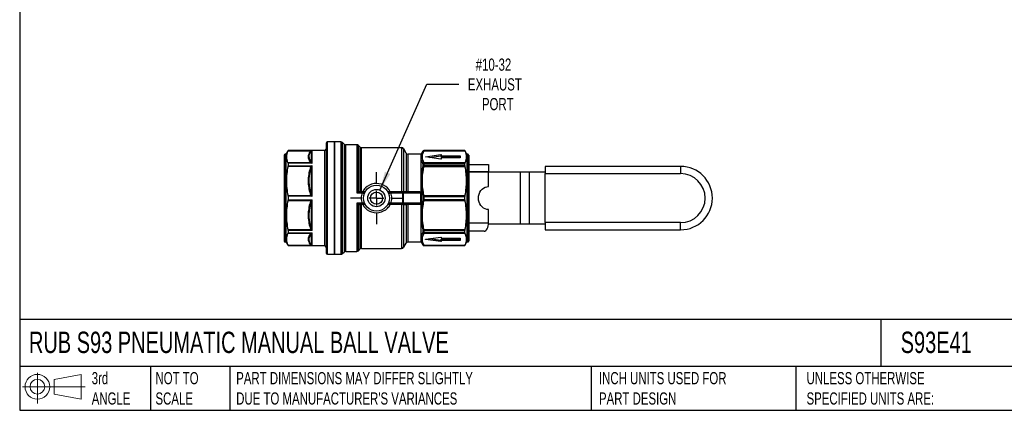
# Model space of a CAD drawing. Header units: inches. Extents: x 0.5 to 21.5, y 0.5 to 16.5.
# Tile 1 of 14: x 0.5 to 14, y 0.5 to 5.8. Entities that reach past the tile are written whole.
import ezdxf

# ---------------------------------------------------------------- set-up
doc = ezdxf.new("R2010")
doc.units = ezdxf.units.IN
doc.header["$LTSCALE"] = 2
doc.header["$MEASUREMENT"] = 0
doc.linetypes.add('SLD-Center', pattern=[0.75, 0.6, -0.05, 0.05, -0.05])
doc.linetypes.add('SLD-Solid', pattern=[0])
doc.layers.add('CENTER', color=40, linetype='SLD-Center')
doc.layers.add('SLD-DEFPOINTS', color=7, linetype='Continuous')
doc.layers.add('DIMENSIONS', color=140, linetype='SLD-Solid', lineweight=25)
doc.layers.add('TEXT', color=140, linetype='SLD-Solid', lineweight=25)
doc.styles.add('SLDTEXTSTYLE0', font='TXT', dxfattribs={"width": 0.7})
doc.dimstyles.new('SLDDIMSTYLE4', dxfattribs={"dimtxt": 0.169922, "dimasz": 0.26, "dimexe": 0, "dimexo": 0.0625, "dimgap": 0.04248, "dimtad": 0, "dimtih": 1, "dimtoh": 1, "dimrnd": 1e-09, "dimzin": 12, "dimdsep": 46, "dimtxsty": 'SLDTEXTSTYLE0', "dimsah": 1, "dimcen": 0, "dimadec": 0, "dimazin": 3, "dimtfac": 1, "dimtofl": 0, "dimtmove": 0, "dimatfit": 3, "dimfxl": 0, "dimfrac": 2, "dimtolj": 1, "dimtzin": 12, "dimarcsym": 0})

# ---------------------------------------------------------------- blocks, each defined once
blk = doc.blocks.new('Block11')
at = {"color": 7, "linetype": 'SLD-Solid', "lineweight": 18}
for p, q in [((0.204, 0.418), (0.204, 0)), ((0.431, 0.328), (0.801, 0.396)), ((0.431, 0.126), (0.431, 0.328)), ((0.801, 0.396), (0.801, 0.058)), ((0, 0.227), (0.856, 0.227)), ((0.431, 0.126), (0.801, 0.058))]:
    blk.add_line(p, q, dxfattribs=at)
for radius in [0.169, 0.101]:
    blk.add_circle((0.204, 0.227), radius, dxfattribs=at)
blk = doc.blocks.new('Block12')
at = {"layer": 'SLD-DEFPOINTS'}
blk.add_blockref('Block11', (0, 0), dxfattribs=at)
blk = doc.blocks.new('_D_8')
at = {"layer": 'DIMENSIONS'}
for p, q in [((5.422, 3.509), (6.061, 4.959)), ((6.061, 4.959), (6.498, 4.959))]:
    blk.add_line(p, q, dxfattribs=at)
blk.add_solid([(5.422, 3.509), (5.563, 3.731), (5.49, 3.763)], dxfattribs=at)
at = {"layer": 'DIMENSIONS', "char_height": 0.1667, "attachment_point": 1, "style": 'SLDTEXTSTYLE0'}
for s, insert in [('#10-32', (6.73, 5.309)), ('EXHAUST', (6.623, 5.039)), ('PORT', (6.815, 4.769))]:
    blk.add_mtext(s, dxfattribs=dict(at, insert=insert))
blk = doc.blocks.new('SW_CENTERMARKSYMBOL_2')
at = {"layer": 'CENTER', "color": 0}
for p, q in [((0, 0.2), (0, 0.356)), ((-0.2, 0), (-0.356, 0)), ((0, 0), (-0.1, 0)), ((0, 0), (0, 0.1)), ((0, 0), (0, -0.1)), ((0, 0), (0.1, 0)), ((0.2, 0), (0.356, 0)), ((0, -0.2), (0, -0.356))]:
    blk.add_line(p, q, dxfattribs=at)

msp = doc.modelspace()

# ---------------------------------------------------------------- linework, layer by layer
for p, q in [((4.167, 4.051), (4.138, 4.002)), ((4.166, 4.049), (4.483, 4.049)), ((4.666, 4.051), (4.167, 4.051)), ((4.167, 4.051), (4.167, 4.05)), ((4.167, 4.05), (4.497, 4.05)), ((4.483, 4.042), (4.483, 3.9)), ((4.497, 3.877), (4.497, 4.05)), ((4.666, 4.051), (4.666, 3.65)), ((4.685, 4.149), (4.685, 3.688)), ((4.803, 4.169), (4.705, 4.169)), ((4.705, 3.695), (4.705, 4.169)), ((4.889, 4.169), (4.803, 4.169)), ((4.803, 4.169), (4.803, 2.634)), ((4.803, 2.634), (4.803, 4.169)), ((4.889, 4.169), (4.889, 3.401)), ((4.932, 4.139), (4.911, 4.16)), ((4.911, 3.401), (4.911, 4.16)), ((4.932, 4.139), (4.932, 3.401)), ((5.105, 4.13), (4.954, 4.13)), ((4.954, 3.401), (4.954, 4.13)), ((5.105, 4.13), (5.105, 3.473)), ((5.149, 4.1), (5.128, 4.12)), ((5.128, 3.487), (5.128, 4.12)), ((5.149, 4.1), (5.149, 3.487)), ((5.718, 4.09), (5.171, 4.09)), ((5.171, 3.487), (5.171, 4.09)), ((5.718, 4.09), (5.718, 3.487)), ((5.779, 4.017), (5.746, 4.075)), ((5.746, 3.487), (5.746, 4.075)), ((6.007, 4.041), (5.987, 4.006)), ((6.007, 4.041), (6.007, 4.041)), ((6.582, 4.051), (6.024, 4.051)), ((6.582, 4.051), (6.024, 4.051)), ((6.024, 4.051), (6.024, 4.051)), ((6.024, 4.048), (6.583, 4.048)), ((6.611, 4.002), (6.582, 4.051)), ((6.582, 4.051), (6.582, 4.051)), ((4.115, 3.99), (4.115, 3.627)), ((4.138, 4.002), (4.126, 4.002)), ((4.126, 4.002), (4.126, 3.631)), ((4.138, 4.002), (4.138, 3.631)), ((5.779, 4.017), (5.779, 3.487)), ((5.98, 4.002), (5.806, 4.002)), ((5.806, 3.487), (5.806, 4.002)), ((5.98, 4.002), (5.98, 3.979)), ((5.98, 3.926), (5.98, 3.693)), ((5.987, 3.983), (5.987, 4.006)), ((5.987, 3.695), (5.987, 3.929)), ((6.046, 3.967), (6.255, 3.996)), ((6.046, 3.967), (6.046, 3.964)), ((6.255, 3.935), (6.046, 3.964)), ((6.101, 3.956), (6.255, 3.977)), ((6.255, 3.996), (6.255, 3.977)), ((6.26, 3.994), (6.26, 3.98)), ((6.26, 3.98), (6.512, 3.98)), ((6.26, 3.98), (6.26, 3.962)), ((6.26, 3.962), (6.512, 3.962)), ((6.26, 3.95), (6.26, 3.936)), ((6.512, 3.95), (6.26, 3.95)), ((6.512, 3.98), (6.512, 3.962)), ((6.516, 3.979), (6.516, 3.952)), ((6.622, 4.002), (6.611, 4.002)), ((6.611, 4.002), (6.611, 3.401)), ((6.622, 4.002), (6.622, 3.401)), ((6.634, 3.99), (6.634, 3.401)), ((4.483, 3.881), (4.166, 3.881)), ((4.166, 3.837), (4.483, 3.837)), ((4.167, 3.877), (4.167, 3.843)), ((4.497, 3.877), (4.167, 3.877)), ((4.167, 3.843), (4.497, 3.843)), ((4.483, 3.809), (4.483, 3.466)), ((4.497, 3.426), (4.497, 3.843)), ((6.007, 3.869), (6.007, 3.838)), ((6.583, 3.882), (6.024, 3.882)), ((6.024, 3.845), (6.024, 3.876)), ((6.024, 3.876), (6.582, 3.876)), ((6.582, 3.845), (6.024, 3.845)), ((6.024, 3.835), (6.583, 3.835)), ((6.582, 3.845), (6.582, 3.876)), ((6.634, 3.86), (6.904, 3.86)), ((6.904, 3.86), (6.904, 3.761)), ((9.53, 3.834), (7.68, 3.834)), ((7.68, 3.834), (7.68, 3.736)), ((9.53, 3.834), (9.53, 3.736)), ((4.666, 3.65), (4.666, 2.752)), ((4.685, 3.688), (4.685, 2.653)), ((4.705, 2.634), (4.705, 3.695)), ((6.904, 3.762), (6.634, 3.762)), ((6.634, 3.761), (6.904, 3.761)), ((6.904, 3.559), (6.904, 3.762)), ((7.341, 3.756), (6.904, 3.756)), ((7.341, 3.047), (7.341, 3.756)), ((7.459, 3.756), (7.341, 3.756)), ((7.459, 3.756), (7.459, 3.047)), ((7.68, 3.756), (7.459, 3.756)), ((7.68, 3.067), (7.68, 3.736)), ((7.68, 3.736), (9.53, 3.736)), ((4.115, 3.627), (4.115, 2.813)), ((4.126, 3.631), (4.126, 2.801)), ((4.138, 3.631), (4.138, 2.801)), ((5.98, 3.566), (5.98, 3.482)), ((5.987, 3.483), (5.987, 3.567)), ((4.483, 3.432), (4.166, 3.432)), ((4.166, 3.37), (4.483, 3.37)), ((4.167, 3.426), (4.167, 3.377)), ((4.497, 3.426), (4.167, 3.426)), ((4.167, 3.377), (4.497, 3.377)), ((4.497, 2.959), (4.497, 3.377)), ((4.889, 3.401), (4.889, 2.634)), ((4.911, 2.643), (4.911, 3.401)), ((4.932, 3.401), (4.932, 2.664)), ((4.954, 2.673), (4.954, 3.401)), ((5.105, 3.473), (5.18, 3.473)), ((5.197, 3.48), (5.136, 3.48)), ((5.186, 3.487), (5.171, 3.487)), ((5.728, 3.48), (5.552, 3.48)), ((5.718, 3.487), (5.563, 3.487)), ((5.569, 3.473), (5.728, 3.473)), ((5.957, 3.48), (5.739, 3.48)), ((5.742, 3.473), (5.978, 3.473)), ((5.957, 3.487), (5.806, 3.487)), ((6.007, 3.423), (6.007, 3.38)), ((6.583, 3.434), (6.024, 3.434)), ((6.024, 3.379), (6.024, 3.423)), ((6.024, 3.423), (6.582, 3.423)), ((6.582, 3.379), (6.024, 3.379)), ((6.024, 3.368), (6.583, 3.368)), ((6.582, 3.379), (6.582, 3.423)), ((6.611, 3.401), (6.611, 2.801)), ((6.622, 3.401), (6.622, 2.801)), ((6.634, 3.401), (6.634, 2.813)), ((4.483, 3.337), (4.483, 2.994)), ((5.18, 3.33), (5.105, 3.33)), ((5.105, 3.33), (5.105, 2.673)), ((5.128, 2.682), (5.128, 3.316)), ((5.136, 3.323), (5.197, 3.323)), ((5.149, 3.315), (5.149, 2.703)), ((5.171, 3.316), (5.186, 3.316)), ((5.171, 2.712), (5.171, 3.316)), ((5.552, 3.323), (5.728, 3.323)), ((5.563, 3.316), (5.718, 3.316)), ((5.728, 3.33), (5.569, 3.33)), ((5.718, 3.316), (5.718, 2.712)), ((5.739, 3.323), (5.957, 3.323)), ((5.978, 3.33), (5.742, 3.33)), ((5.746, 2.728), (5.746, 3.315)), ((5.779, 3.315), (5.779, 2.785)), ((5.806, 3.316), (5.957, 3.316)), ((5.806, 2.801), (5.806, 3.316)), ((5.98, 3.321), (5.98, 3.237)), ((5.987, 3.236), (5.987, 3.32)), ((6.904, 3.065), (6.904, 3.244)), ((5.98, 3.109), (5.98, 2.877)), ((5.987, 2.873), (5.987, 3.107)), ((4.483, 2.965), (4.166, 2.965)), ((4.167, 2.959), (4.167, 2.925)), ((4.497, 2.959), (4.167, 2.959)), ((6.007, 2.965), (6.007, 2.934)), ((6.583, 2.967), (6.024, 2.967)), ((6.634, 3.065), (6.904, 3.065)), ((6.904, 3.047), (7.341, 3.047)), ((7.341, 3.047), (7.459, 3.047)), ((7.459, 3.047), (7.68, 3.047)), ((9.53, 3.067), (7.68, 3.067)), ((7.68, 3.067), (7.68, 2.968)), ((7.68, 2.968), (9.53, 2.968)), ((9.53, 2.968), (9.53, 3.067)), ((4.166, 2.921), (4.483, 2.921)), ((4.167, 2.925), (4.497, 2.925)), ((4.483, 2.903), (4.483, 2.761)), ((4.497, 2.752), (4.497, 2.925)), ((6.024, 2.958), (6.582, 2.958)), ((6.024, 2.927), (6.024, 2.958)), ((6.582, 2.927), (6.024, 2.927)), ((6.024, 2.921), (6.583, 2.921)), ((6.046, 2.839), (6.255, 2.868)), ((6.046, 2.836), (6.046, 2.839)), ((6.255, 2.807), (6.046, 2.836)), ((6.101, 2.847), (6.255, 2.825)), ((6.255, 2.807), (6.255, 2.825)), ((6.26, 2.867), (6.26, 2.853)), ((6.26, 2.853), (6.512, 2.853)), ((6.26, 2.841), (6.512, 2.841)), ((6.26, 2.822), (6.26, 2.841)), ((6.512, 2.822), (6.512, 2.841)), ((6.516, 2.851), (6.516, 2.824)), ((6.582, 2.927), (6.582, 2.958)), ((6.845, 2.947), (6.634, 2.947)), ((4.126, 2.801), (4.138, 2.801)), ((4.138, 2.801), (4.167, 2.752)), ((4.483, 2.754), (4.166, 2.754)), ((4.167, 2.752), (4.666, 2.752)), ((4.167, 2.752), (4.167, 2.752)), ((4.497, 2.752), (4.167, 2.752)), ((5.128, 2.682), (5.149, 2.703)), ((5.171, 2.712), (5.718, 2.712)), ((5.746, 2.728), (5.779, 2.785)), ((5.806, 2.801), (5.98, 2.801)), ((5.98, 2.824), (5.98, 2.801)), ((5.987, 2.797), (5.987, 2.82)), ((5.987, 2.797), (6.007, 2.762)), ((6.007, 2.762), (6.007, 2.762)), ((6.583, 2.754), (6.024, 2.754)), ((6.024, 2.752), (6.582, 2.752)), ((6.024, 2.752), (6.582, 2.752)), ((6.024, 2.752), (6.024, 2.752)), ((6.26, 2.822), (6.26, 2.808)), ((6.512, 2.822), (6.26, 2.822)), ((6.582, 2.752), (6.611, 2.801)), ((6.582, 2.752), (6.582, 2.752)), ((6.611, 2.801), (6.622, 2.801)), ((4.705, 2.634), (4.803, 2.634)), ((4.803, 2.634), (4.889, 2.634)), ((4.911, 2.643), (4.932, 2.664)), ((4.954, 2.673), (5.105, 2.673))]:
    msp.add_line(p, q)
at = {"flags": 128}
for points in [[(6.046, 3.964), (6.045, 3.964), (6.044, 3.964), (6.044, 3.965), (6.044, 3.965), (6.044, 3.966), (6.044, 3.966), (6.045, 3.966), (6.046, 3.967)], [(6.255, 3.996), (6.256, 3.996), (6.257, 3.996), (6.258, 3.996), (6.259, 3.995), (6.259, 3.995), (6.26, 3.995), (6.26, 3.995), (6.26, 3.994)], [(6.255, 3.977), (6.256, 3.977), (6.257, 3.977), (6.258, 3.977), (6.259, 3.977), (6.259, 3.977), (6.26, 3.977), (6.26, 3.976), (6.26, 3.976)], [(6.26, 3.936), (6.26, 3.936), (6.26, 3.935), (6.259, 3.935), (6.259, 3.935), (6.258, 3.935), (6.257, 3.935), (6.256, 3.935), (6.255, 3.935)], [(6.512, 3.98), (6.513, 3.98), (6.514, 3.98), (6.514, 3.98), (6.515, 3.98), (6.515, 3.98), (6.516, 3.979), (6.516, 3.979), (6.516, 3.979)], [(6.512, 3.962), (6.513, 3.962), (6.514, 3.962), (6.514, 3.962), (6.515, 3.962), (6.515, 3.961), (6.516, 3.961), (6.516, 3.961), (6.516, 3.96)], [(6.516, 3.952), (6.516, 3.951), (6.516, 3.951), (6.515, 3.951), (6.515, 3.95), (6.514, 3.95), (6.514, 3.95), (6.513, 3.95), (6.512, 3.95)], [(6.904, 3.244), (6.881, 3.246), (6.858, 3.253), (6.836, 3.265), (6.817, 3.281), (6.8, 3.3), (6.786, 3.323), (6.776, 3.347), (6.77, 3.374), (6.768, 3.401), (6.77, 3.429), (6.776, 3.455), (6.786, 3.48), (6.8, 3.503), (6.817, 3.522), (6.836, 3.538), (6.858, 3.549), (6.881, 3.556), (6.904, 3.559)], [(5.149, 3.487), (5.138, 3.487), (5.13, 3.487)], [(5.13, 3.315), (5.14, 3.315), (5.149, 3.315)], [(6.845, 2.947), (6.857, 2.949), (6.868, 2.956), (6.878, 2.967), (6.887, 2.981), (6.894, 2.999), (6.9, 3.02), (6.903, 3.042), (6.904, 3.065)], [(6.046, 2.836), (6.045, 2.836), (6.044, 2.837), (6.044, 2.837), (6.044, 2.838), (6.044, 2.838), (6.044, 2.838), (6.045, 2.839), (6.046, 2.839)], [(6.255, 2.868), (6.256, 2.868), (6.257, 2.868), (6.258, 2.868), (6.259, 2.868), (6.259, 2.868), (6.26, 2.867), (6.26, 2.867), (6.26, 2.867)], [(6.255, 2.825), (6.256, 2.825), (6.257, 2.825), (6.258, 2.825), (6.259, 2.825), (6.259, 2.826), (6.26, 2.826), (6.26, 2.826), (6.26, 2.827)], [(6.512, 2.853), (6.513, 2.853), (6.514, 2.852), (6.514, 2.852), (6.515, 2.852), (6.515, 2.852), (6.516, 2.852), (6.516, 2.851), (6.516, 2.851)], [(6.512, 2.841), (6.513, 2.841), (6.514, 2.841), (6.514, 2.841), (6.515, 2.841), (6.515, 2.841), (6.516, 2.842), (6.516, 2.842), (6.516, 2.842)], [(6.26, 2.808), (6.26, 2.808), (6.26, 2.808), (6.259, 2.807), (6.259, 2.807), (6.258, 2.807), (6.257, 2.807), (6.256, 2.807), (6.255, 2.807)], [(6.516, 2.824), (6.516, 2.824), (6.516, 2.823), (6.515, 2.823), (6.515, 2.823), (6.514, 2.823), (6.514, 2.823), (6.513, 2.822), (6.512, 2.822)]]:
    msp.add_lwpolyline(points, dxfattribs=at)
for radius in [0.177, 0.118, 0.0827]:
    msp.add_circle((5.374, 3.401), radius)
for centre, radius, start, end in [((4.666, 4.071), 0.0197, 270, 0), ((4.705, 4.149), 0.0197, 90, 180), ((4.889, 4.138), 0.0315, 45, 90), ((4.954, 4.161), 0.0315, 225, 270), ((5.105, 4.098), 0.0315, 45, 90), ((5.171, 4.122), 0.0315, 225, 270), ((5.718, 4.059), 0.0315, 30, 90), ((6.024, 4.031), 0.0197, 90, 150), ((4.126, 3.99), 0.0118, 90, 180), ((5.806, 4.033), 0.0315, 210, 270), ((5.98, 4.01), 0.00787, 270, 330), ((6.622, 3.99), 0.0118, 360, 90), ((9.53, 3.401), 0.433, 270, 90), ((9.53, 3.401), 0.335, 270, 90), ((5.981, 3.517), 0.0348, 268.7992, 280.0753), ((5.981, 3.286), 0.0348, 79.9247, 91.2008), ((4.126, 2.813), 0.0118, 180, 270), ((4.666, 2.732), 0.0197, 0, 90), ((5.171, 2.681), 0.0315, 90, 135), ((5.718, 2.744), 0.0315, 270, 330), ((5.806, 2.769), 0.0315, 90, 150), ((5.98, 2.793), 0.00787, 30, 90), ((6.024, 2.771), 0.0197, 210, 270), ((6.622, 2.813), 0.0118, 270, 0), ((4.705, 2.653), 0.0197, 180, 270), ((4.889, 2.665), 0.0315, 270, 315), ((4.954, 2.641), 0.0315, 90, 135), ((5.105, 2.704), 0.0315, 270, 315)]:
    msp.add_arc(centre, radius, start, end)
for points, knots in [([(4.166, 4.049), (4.158, 4.034), (4.153, 4.02), (4.146, 3.992), (4.144, 3.979), (4.144, 3.952), (4.146, 3.938), (4.153, 3.91), (4.158, 3.896), (4.166, 3.881)], [0, 0, 0, 0, 0.25, 0.25, 0.5, 0.5, 0.75, 0.75, 1, 1, 1, 1]), ([(4.469, 4.038), (4.451, 4.014), (4.441, 3.99), (4.441, 3.941), (4.451, 3.916), (4.469, 3.893)], [0, 0, 0, 0, 0.5, 0.5, 1, 1, 1, 1]), ([(4.483, 3.9), (4.468, 3.92), (4.445, 3.967), (4.463, 4.015), (4.483, 4.042)], [0, 0, 0, 0, 0.4176604, 0.974541, 0.974541, 0.974541, 0.974541]), ([(6.024, 3.882), (6.01, 3.909), (6.002, 3.937), (6.002, 3.993), (6.01, 4.021), (6.024, 4.048)], [0, 0, 0, 0, 0.5, 0.5, 1, 1, 1, 1]), ([(6.024, 4.051), (6.021, 4.051), (6.015, 4.049), (6.009, 4.044), (6.007, 4.041)], [0, 0, 0, 0, 0.428571, 1, 1, 1, 1]), ([(6.024, 4.048), (6.02, 4.048), (6.013, 4.047), (6.008, 4.042), (6.007, 4.04)], [0, 0, 0, 0, 0.571429, 1, 1, 1, 1]), ([(6.583, 3.882), (6.591, 3.897), (6.596, 3.911), (6.603, 3.938), (6.605, 3.952), (6.605, 3.979), (6.603, 3.992), (6.596, 4.019), (6.591, 4.033), (6.583, 4.048)], [0, 0, 0, 0, 0.25, 0.25, 0.5, 0.5, 0.75, 0.75, 1, 1, 1, 1]), ([(5.98, 3.979), (5.98, 3.972), (5.981, 3.956), (5.98, 3.936), (5.98, 3.926)], [-0.3557882, -0.3557882, -0.3557882, -0.3557882, -0.1524807, 0, 0, 0, 0]), ([(5.987, 3.929), (5.986, 3.938), (5.987, 3.958), (5.986, 3.974), (5.987, 3.983)], [-0.3557882, -0.3557882, -0.3557882, -0.3557882, -0.2033076, 0, 0, 0, 0]), ([(4.166, 3.837), (4.158, 3.802), (4.153, 3.767), (4.146, 3.7), (4.144, 3.668), (4.144, 3.602), (4.146, 3.569), (4.153, 3.502), (4.158, 3.468), (4.166, 3.432)], [0, 0, 0, 0, 0.25, 0.25, 0.5, 0.5, 0.75, 0.75, 1, 1, 1, 1]), ([(4.469, 3.81), (4.451, 3.753), (4.441, 3.694), (4.441, 3.576), (4.451, 3.517), (4.469, 3.46)], [0, 0, 0, 0, 0.5, 0.5, 1, 1, 1, 1]), ([(4.483, 3.466), (4.463, 3.53), (4.445, 3.646), (4.468, 3.761), (4.483, 3.809)], [0, 0, 0, 0, 0.5568957, 0.9745675, 0.9745675, 0.9745675, 0.9745675]), ([(6.024, 3.434), (6.01, 3.5), (6.002, 3.567), (6.002, 3.702), (6.01, 3.769), (6.024, 3.835)], [0, 0, 0, 0, 0.5, 0.5, 1, 1, 1, 1]), ([(6.007, 3.871), (6.008, 3.874), (6.013, 3.879), (6.02, 3.882), (6.024, 3.882)], [0, 0, 0, 0, 0.428571, 1, 1, 1, 1]), ([(6.007, 3.869), (6.009, 3.871), (6.015, 3.875), (6.021, 3.876), (6.024, 3.876)], [0, 0, 0, 0, 0.571429, 1, 1, 1, 1]), ([(6.007, 3.838), (6.009, 3.84), (6.012, 3.842), (6.018, 3.844), (6.021, 3.845), (6.024, 3.845)], [0, 0, 0, 0, 0.5, 0.5, 1, 1, 1, 1]), ([(6.007, 3.835), (6.009, 3.836), (6.014, 3.837), (6.021, 3.836), (6.024, 3.835)], [0, 0, 0, 0, 0.571429, 1, 1, 1, 1]), ([(6.583, 3.434), (6.591, 3.47), (6.596, 3.504), (6.603, 3.57), (6.605, 3.602), (6.605, 3.667), (6.603, 3.7), (6.596, 3.766), (6.591, 3.8), (6.583, 3.835)], [0, 0, 0, 0, 0.25, 0.25, 0.5, 0.5, 0.75, 0.75, 1, 1, 1, 1]), ([(5.98, 3.693), (5.98, 3.676), (5.981, 3.635), (5.98, 3.591), (5.98, 3.566)], [-0.3557882, -0.3557882, -0.3557882, -0.3557882, -0.2033076, 0, 0, 0, 0]), ([(5.987, 3.567), (5.986, 3.592), (5.987, 3.636), (5.986, 3.678), (5.987, 3.695)], [-0.3557882, -0.3557882, -0.3557882, -0.3557882, -0.1524807, 0, 0, 0, 0]), ([(5.563, 3.487), (5.544, 3.526), (5.479, 3.59), (5.338, 3.613), (5.234, 3.56), (5.196, 3.506), (5.186, 3.487)], [2.729564, 2.729564, 2.729564, 2.729564, 3.07132, 3.413075, 3.754831, 3.925709, 3.925709, 3.925709, 3.925709]), ([(4.166, 3.37), (4.158, 3.334), (4.153, 3.3), (4.146, 3.233), (4.144, 3.201), (4.144, 3.135), (4.146, 3.102), (4.153, 3.035), (4.158, 3.001), (4.166, 2.965)], [0, 0, 0, 0, 0.25, 0.25, 0.5, 0.5, 0.75, 0.75, 1, 1, 1, 1]), ([(5.128, 3.487), (5.121, 3.486), (5.113, 3.479), (5.105, 3.473), (5.105, 3.473), (5.105, 3.473)], [0.00868586, 0.00868586, 0.00868586, 0.00868586, 0.09599269, 0.09599269, 0.09652302, 0.09652302, 0.09652302, 0.09652302]), ([(5.105, 3.473), (5.105, 3.473), (5.106, 3.473), (5.115, 3.476), (5.125, 3.479), (5.133, 3.48)], [0.00868586, 0.00868586, 0.00868586, 0.00868586, 0.00921619, 0.00921619, 0.09652302, 0.09652302, 0.09652302, 0.09652302]), ([(5.133, 3.48), (5.132, 3.48), (5.129, 3.482), (5.128, 3.486), (5.128, 3.487)], [0, 0, 0, 0, 0.571429, 1, 1, 1, 1]), ([(5.13, 3.487), (5.13, 3.485), (5.132, 3.481), (5.135, 3.48), (5.136, 3.48)], [0, 0, 0, 0, 0.571429, 1, 1, 1, 1]), ([(5.149, 3.487), (5.149, 3.486), (5.15, 3.482), (5.153, 3.48), (5.154, 3.48)], [0, 0, 0, 0, 0.428571, 1, 1, 1, 1]), ([(5.171, 3.487), (5.171, 3.485), (5.171, 3.483), (5.171, 3.481), (5.171, 3.48), (5.171, 3.48)], [0, 0, 0, 0, 0.5, 0.5, 1, 1, 1, 1]), ([(5.197, 3.48), (5.197, 3.48), (5.196, 3.48), (5.192, 3.478), (5.186, 3.476), (5.182, 3.474), (5.18, 3.473)], [0, 0, 0, 0, 0.0440536, 0.0660804, 0.110134, 0.1541876, 0.1541876, 0.1541876, 0.1541876]), ([(5.18, 3.473), (5.188, 3.47), (5.203, 3.465), (5.209, 3.464), (5.209, 3.465)], [0, 0, 0, 0, 0.571429, 1, 1, 1, 1]), ([(5.186, 3.487), (5.186, 3.485), (5.186, 3.482), (5.186, 3.48), (5.186, 3.48)], [0, 0, 0, 0, 0.428571, 1, 1, 1, 1]), ([(5.197, 3.48), (5.203, 3.48), (5.208, 3.481), (5.217, 3.487), (5.221, 3.49), (5.224, 3.495)], [0, 0, 0, 0, 0.5, 0.5, 1, 1, 1, 1]), ([(5.224, 3.495), (5.224, 3.495), (5.224, 3.495), (5.22, 3.489), (5.212, 3.484), (5.2, 3.485)], [-0.00044407, -0.00044407, -0.00044407, -0.00044407, 0, 0, 0.0760009, 0.0760009, 0.0760009, 0.0760009]), ([(5.525, 3.495), (5.528, 3.49), (5.532, 3.487), (5.541, 3.481), (5.546, 3.48), (5.552, 3.48)], [0, 0, 0, 0, 0.5, 0.5, 1, 1, 1, 1]), ([(5.548, 3.485), (5.537, 3.484), (5.529, 3.489), (5.525, 3.495), (5.525, 3.495), (5.525, 3.495)], [-0.07641374, -0.07641374, -0.07641374, -0.07641374, -0.00044407, -0.00044407, 0, 0, 0, 0]), ([(5.54, 3.465), (5.54, 3.464), (5.546, 3.465), (5.561, 3.47), (5.569, 3.473)], [0, 0, 0, 0, 0.428571, 1, 1, 1, 1]), ([(5.569, 3.473), (5.567, 3.474), (5.563, 3.476), (5.557, 3.478), (5.553, 3.48), (5.552, 3.48), (5.552, 3.48)], [0, 0, 0, 0, 0.0440535, 0.0881071, 0.1101338, 0.1541874, 0.1541874, 0.1541874, 0.1541874]), ([(5.563, 3.48), (5.563, 3.48), (5.563, 3.481), (5.563, 3.485), (5.563, 3.487)], [0, 0, 0, 0, 0.428571, 1, 1, 1, 1]), ([(5.718, 3.487), (5.718, 3.485), (5.718, 3.481), (5.718, 3.48), (5.718, 3.48)], [0, 0, 0, 0, 0.571429, 1, 1, 1, 1]), ([(5.728, 3.48), (5.728, 3.48), (5.728, 3.478), (5.728, 3.475), (5.728, 3.473)], [0, 0, 0, 0, 0.571429, 1, 1, 1, 1]), ([(5.742, 3.473), (5.742, 3.475), (5.742, 3.478), (5.74, 3.48), (5.739, 3.48)], [0, 0, 0, 0, 0.428571, 1, 1, 1, 1]), ([(5.746, 3.487), (5.746, 3.485), (5.748, 3.481), (5.751, 3.48), (5.752, 3.48)], [0, 0, 0, 0, 0.571429, 1, 1, 1, 1]), ([(5.779, 3.487), (5.779, 3.486), (5.78, 3.482), (5.783, 3.48), (5.785, 3.48)], [0, 0, 0, 0, 0.428571, 1, 1, 1, 1]), ([(5.806, 3.487), (5.8, 3.487), (5.789, 3.487), (5.781, 3.487), (5.779, 3.487)], [0, 0, 0, 0, 0.03582291, 0.06269009, 0.06269009, 0.06269009, 0.06269009]), ([(5.806, 3.487), (5.806, 3.485), (5.806, 3.483), (5.806, 3.481), (5.806, 3.48), (5.806, 3.48)], [0, 0, 0, 0, 0.5, 0.5, 1, 1, 1, 1]), ([(5.957, 3.487), (5.957, 3.485), (5.957, 3.481), (5.957, 3.48), (5.957, 3.48)], [0, 0, 0, 0, 0.571429, 1, 1, 1, 1]), ([(5.977, 3.478), (5.978, 3.478), (5.979, 3.478), (5.98, 3.478), (5.982, 3.478), (5.983, 3.479), (5.985, 3.48), (5.986, 3.482), (5.987, 3.483)], [0, 0, 0, 0, 0.119202, 0.239072, 0.365081, 0.50118, 0.713666, 1, 1, 1, 1]), ([(5.977, 3.478), (5.978, 3.478), (5.979, 3.479), (5.979, 3.481), (5.98, 3.482)], [0, 0, 0, 0, 0.428571, 1, 1, 1, 1]), ([(5.988, 3.473), (5.987, 3.473), (5.984, 3.473), (5.98, 3.473), (5.978, 3.473)], [0, 0, 0, 0, 0.571429, 1, 1, 1, 1]), ([(6.024, 2.967), (6.01, 3.033), (6.002, 3.1), (6.002, 3.235), (6.01, 3.302), (6.024, 3.368)], [0, 0, 0, 0, 0.5, 0.5, 1, 1, 1, 1]), ([(6.007, 3.427), (6.008, 3.428), (6.013, 3.431), (6.02, 3.434), (6.024, 3.434)], [0, 0, 0, 0, 0.428571, 1, 1, 1, 1]), ([(6.007, 3.423), (6.009, 3.423), (6.015, 3.423), (6.021, 3.423), (6.024, 3.423)], [0, 0, 0, 0, 0.571429, 1, 1, 1, 1]), ([(6.007, 3.38), (6.009, 3.38), (6.012, 3.379), (6.018, 3.379), (6.021, 3.379), (6.024, 3.379)], [0, 0, 0, 0, 0.5, 0.5, 1, 1, 1, 1]), ([(6.007, 3.375), (6.009, 3.374), (6.014, 3.371), (6.021, 3.369), (6.024, 3.368)], [0, 0, 0, 0, 0.571429, 1, 1, 1, 1]), ([(6.583, 2.967), (6.591, 3.003), (6.596, 3.037), (6.603, 3.103), (6.605, 3.135), (6.605, 3.2), (6.603, 3.233), (6.596, 3.299), (6.591, 3.333), (6.583, 3.368)], [0, 0, 0, 0, 0.25, 0.25, 0.5, 0.5, 0.75, 0.75, 1, 1, 1, 1]), ([(4.469, 3.343), (4.451, 3.286), (4.441, 3.227), (4.441, 3.109), (4.451, 3.05), (4.469, 2.993)], [0, 0, 0, 0, 0.5, 0.5, 1, 1, 1, 1]), ([(4.483, 2.994), (4.468, 3.042), (4.445, 3.157), (4.463, 3.273), (4.483, 3.337)], [0, 0, 0, 0, 0.4176604, 0.974541, 0.974541, 0.974541, 0.974541]), ([(5.133, 3.323), (5.125, 3.323), (5.115, 3.327), (5.106, 3.33), (5.105, 3.33), (5.105, 3.33)], [-0.00053033, -0.00053033, -0.00053033, -0.00053033, 0.0867765, 0.0867765, 0.08730683, 0.08730683, 0.08730683, 0.08730683]), ([(5.105, 3.33), (5.105, 3.33), (5.105, 3.33), (5.113, 3.324), (5.121, 3.317), (5.128, 3.316)], [-0.00053033, -0.00053033, -0.00053033, -0.00053033, 0, 0, 0.08730683, 0.08730683, 0.08730683, 0.08730683]), ([(5.136, 3.323), (5.135, 3.323), (5.132, 3.321), (5.13, 3.318), (5.13, 3.315)], [0, 0, 0, 0, 0.428571, 1, 1, 1, 1]), ([(5.154, 3.323), (5.153, 3.323), (5.15, 3.321), (5.149, 3.317), (5.149, 3.315)], [0, 0, 0, 0, 0.571429, 1, 1, 1, 1]), ([(5.171, 3.323), (5.171, 3.323), (5.171, 3.322), (5.171, 3.319), (5.171, 3.318), (5.171, 3.316)], [0, 0, 0, 0, 0.5, 0.5, 1, 1, 1, 1]), ([(5.18, 3.33), (5.188, 3.333), (5.203, 3.338), (5.209, 3.338), (5.209, 3.338)], [0, 0, 0, 0, 0.571429, 1, 1, 1, 1]), ([(5.18, 3.33), (5.182, 3.329), (5.186, 3.327), (5.192, 3.324), (5.196, 3.323), (5.197, 3.323), (5.197, 3.323)], [0, 0, 0, 0, 0.0440929, 0.0881859, 0.1102324, 0.1543253, 0.1543253, 0.1543253, 0.1543253]), ([(5.186, 3.323), (5.186, 3.323), (5.186, 3.321), (5.186, 3.318), (5.186, 3.316)], [0, 0, 0, 0, 0.428571, 1, 1, 1, 1]), ([(5.186, 3.316), (5.205, 3.277), (5.27, 3.212), (5.411, 3.19), (5.515, 3.243), (5.553, 3.296), (5.563, 3.316)], [2.729564, 2.729564, 2.729564, 2.729564, 3.07132, 3.413075, 3.754831, 3.925709, 3.925709, 3.925709, 3.925709]), ([(5.197, 3.323), (5.203, 3.323), (5.214, 3.319), (5.222, 3.312), (5.224, 3.308)], [0, 0, 0, 0, 0.571429, 1, 1, 1, 1]), ([(5.2, 3.317), (5.212, 3.318), (5.22, 3.314), (5.224, 3.308), (5.224, 3.308), (5.224, 3.308)], [-0.07641374, -0.07641374, -0.07641374, -0.07641374, -0.00044407, -0.00044407, 0, 0, 0, 0]), ([(5.525, 3.308), (5.527, 3.312), (5.535, 3.319), (5.545, 3.323), (5.552, 3.323)], [0, 0, 0, 0, 0.428571, 1, 1, 1, 1]), ([(5.525, 3.308), (5.525, 3.308), (5.525, 3.308), (5.529, 3.314), (5.537, 3.318), (5.548, 3.317)], [-0.00044407, -0.00044407, -0.00044407, -0.00044407, 0, 0, 0.0760009, 0.0760009, 0.0760009, 0.0760009]), ([(5.54, 3.338), (5.54, 3.338), (5.546, 3.338), (5.561, 3.333), (5.569, 3.33)], [0, 0, 0, 0, 0.428571, 1, 1, 1, 1]), ([(5.552, 3.323), (5.552, 3.323), (5.553, 3.323), (5.559, 3.325), (5.565, 3.328), (5.568, 3.329), (5.569, 3.33)], [0, 0, 0, 0, 0.044093, 0.088186, 0.132279, 0.1543255, 0.1543255, 0.1543255, 0.1543255]), ([(5.563, 3.316), (5.563, 3.317), (5.563, 3.321), (5.563, 3.323), (5.563, 3.323)], [0, 0, 0, 0, 0.428571, 1, 1, 1, 1]), ([(5.718, 3.323), (5.718, 3.323), (5.718, 3.321), (5.718, 3.318), (5.718, 3.316)], [0, 0, 0, 0, 0.428571, 1, 1, 1, 1]), ([(5.728, 3.33), (5.728, 3.328), (5.728, 3.324), (5.728, 3.323), (5.728, 3.323)], [0, 0, 0, 0, 0.428571, 1, 1, 1, 1]), ([(5.742, 3.33), (5.742, 3.328), (5.742, 3.326), (5.741, 3.323), (5.74, 3.323), (5.739, 3.323)], [0, 0, 0, 0, 0.5, 0.5, 1, 1, 1, 1]), ([(5.752, 3.323), (5.751, 3.323), (5.748, 3.321), (5.746, 3.317), (5.746, 3.315)], [0, 0, 0, 0, 0.428571, 1, 1, 1, 1]), ([(5.785, 3.323), (5.783, 3.323), (5.78, 3.321), (5.779, 3.317), (5.779, 3.315)], [0, 0, 0, 0, 0.571429, 1, 1, 1, 1]), ([(5.779, 3.315), (5.782, 3.315), (5.79, 3.316), (5.801, 3.316), (5.806, 3.316)], [0, 0, 0, 0, 0.03582291, 0.06269009, 0.06269009, 0.06269009, 0.06269009]), ([(5.806, 3.323), (5.806, 3.323), (5.806, 3.322), (5.806, 3.319), (5.806, 3.318), (5.806, 3.316)], [0, 0, 0, 0, 0.5, 0.5, 1, 1, 1, 1]), ([(5.977, 3.325), (5.974, 3.324), (5.967, 3.323), (5.96, 3.323), (5.957, 3.323)], [0, 0, 0, 0, 0.0351292, 0.0614761, 0.0614761, 0.0614761, 0.0614761]), ([(5.957, 3.323), (5.957, 3.323), (5.957, 3.321), (5.957, 3.317), (5.957, 3.316)], [0, 0, 0, 0, 0.571429, 1, 1, 1, 1]), ([(5.957, 3.316), (5.96, 3.316), (5.968, 3.316), (5.976, 3.318), (5.98, 3.321)], [0, 0, 0, 0, 0.0263469, 0.0614761, 0.0614761, 0.0614761, 0.0614761]), ([(5.987, 3.32), (5.987, 3.321), (5.986, 3.321), (5.985, 3.322), (5.984, 3.323), (5.982, 3.324), (5.98, 3.325), (5.978, 3.325), (5.977, 3.325)], [0, 0, 0, 0, 0.153243, 0.287835, 0.403555, 0.501073, 0.761834, 1, 1, 1, 1]), ([(5.98, 3.321), (5.98, 3.321), (5.979, 3.323), (5.978, 3.324), (5.977, 3.325)], [0, 0, 0, 0, 0.428571, 1, 1, 1, 1]), ([(5.978, 3.33), (5.98, 3.33), (5.984, 3.33), (5.987, 3.33), (5.988, 3.329)], [0, 0, 0, 0, 0.428571, 1, 1, 1, 1]), ([(5.98, 3.237), (5.98, 3.211), (5.981, 3.168), (5.98, 3.127), (5.98, 3.109)], [0, 0, 0, 0, 0.2033076, 0.3557882, 0.3557882, 0.3557882, 0.3557882]), ([(5.987, 3.107), (5.986, 3.125), (5.987, 3.167), (5.986, 3.211), (5.987, 3.236)], [0, 0, 0, 0, 0.1524807, 0.3557882, 0.3557882, 0.3557882, 0.3557882]), ([(6.007, 2.968), (6.008, 2.967), (6.013, 2.966), (6.02, 2.967), (6.024, 2.967)], [0, 0, 0, 0, 0.428571, 1, 1, 1, 1]), ([(6.007, 2.965), (6.009, 2.962), (6.015, 2.959), (6.021, 2.958), (6.024, 2.958)], [0, 0, 0, 0, 0.571429, 1, 1, 1, 1]), ([(4.166, 2.921), (4.158, 2.907), (4.153, 2.892), (4.146, 2.865), (4.144, 2.851), (4.144, 2.824), (4.146, 2.81), (4.153, 2.783), (4.158, 2.769), (4.166, 2.754)], [0, 0, 0, 0, 0.25, 0.25, 0.5, 0.5, 0.75, 0.75, 1, 1, 1, 1]), ([(4.469, 2.91), (4.451, 2.886), (4.441, 2.862), (4.441, 2.813), (4.451, 2.789), (4.469, 2.765)], [0, 0, 0, 0, 0.5, 0.5, 1, 1, 1, 1]), ([(4.483, 2.761), (4.468, 2.781), (4.445, 2.829), (4.463, 2.877), (4.483, 2.903)], [0, 0, 0, 0, 0.4176718, 0.9745675, 0.9745675, 0.9745675, 0.9745675]), ([(5.98, 2.877), (5.98, 2.864), (5.981, 2.844), (5.98, 2.829), (5.98, 2.824)], [0, 0, 0, 0, 0.2033076, 0.3557882, 0.3557882, 0.3557882, 0.3557882]), ([(5.987, 2.82), (5.986, 2.826), (5.987, 2.842), (5.986, 2.861), (5.987, 2.873)], [0, 0, 0, 0, 0.1524807, 0.3557882, 0.3557882, 0.3557882, 0.3557882]), ([(6.024, 2.754), (6.01, 2.782), (6.002, 2.81), (6.002, 2.865), (6.01, 2.893), (6.024, 2.921)], [0, 0, 0, 0, 0.5, 0.5, 1, 1, 1, 1]), ([(6.007, 2.934), (6.009, 2.932), (6.012, 2.93), (6.018, 2.927), (6.021, 2.927), (6.024, 2.927)], [0, 0, 0, 0, 0.5, 0.5, 1, 1, 1, 1]), ([(6.007, 2.932), (6.009, 2.928), (6.014, 2.923), (6.021, 2.921), (6.024, 2.921)], [0, 0, 0, 0, 0.571429, 1, 1, 1, 1]), ([(6.583, 2.754), (6.591, 2.769), (6.596, 2.783), (6.603, 2.811), (6.605, 2.824), (6.605, 2.851), (6.603, 2.864), (6.596, 2.892), (6.591, 2.906), (6.583, 2.921)], [0, 0, 0, 0, 0.25, 0.25, 0.5, 0.5, 0.75, 0.75, 1, 1, 1, 1]), ([(6.007, 2.763), (6.008, 2.76), (6.013, 2.756), (6.02, 2.754), (6.024, 2.754)], [0, 0, 0, 0, 0.428571, 1, 1, 1, 1]), ([(6.007, 2.762), (6.009, 2.759), (6.015, 2.754), (6.021, 2.752), (6.024, 2.752)], [0, 0, 0, 0, 0.571429, 1, 1, 1, 1])]:
    msp.add_open_spline(points, degree=3, knots=knots)
for points in [[(4.166, 4.049), (4.166, 4.05), (4.167, 4.05), (4.167, 4.05)], [(4.483, 4.049), (4.476, 4.046), (4.472, 4.042), (4.469, 4.038)], [(4.469, 4.038), (4.474, 4.037), (4.479, 4.039), (4.483, 4.042)], [(4.497, 4.05), (4.492, 4.05), (4.488, 4.05), (4.483, 4.049)], [(4.483, 4.042), (4.484, 4.044), (4.486, 4.047), (4.49, 4.049)], [(4.49, 4.049), (4.488, 4.048), (4.486, 4.048), (4.483, 4.049)], [(4.49, 4.049), (4.492, 4.05), (4.494, 4.05), (4.497, 4.05)], [(6.007, 4.04), (5.997, 4.021), (5.99, 4.002), (5.987, 3.983)], [(6.007, 4.041), (6.007, 4.041), (6.007, 4.04), (6.007, 4.04)], [(6.024, 4.048), (6.024, 4.05), (6.024, 4.05), (6.024, 4.051)], [(6.582, 4.051), (6.582, 4.05), (6.583, 4.05), (6.583, 4.048)], [(5.98, 3.979), (5.983, 3.979), (5.985, 3.98), (5.987, 3.983)], [(5.987, 3.929), (5.985, 3.927), (5.983, 3.926), (5.98, 3.926)], [(5.987, 3.929), (5.99, 3.91), (5.997, 3.89), (6.007, 3.871)], [(4.167, 3.877), (4.167, 3.879), (4.166, 3.88), (4.166, 3.881)], [(4.166, 3.837), (4.166, 3.84), (4.167, 3.841), (4.167, 3.843)], [(4.469, 3.893), (4.474, 3.893), (4.479, 3.896), (4.483, 3.9)], [(4.469, 3.893), (4.472, 3.889), (4.476, 3.884), (4.483, 3.881)], [(4.483, 3.837), (4.476, 3.83), (4.472, 3.82), (4.469, 3.81)], [(4.469, 3.81), (4.474, 3.808), (4.479, 3.808), (4.483, 3.809)], [(4.49, 3.886), (4.486, 3.89), (4.484, 3.895), (4.483, 3.9)], [(4.483, 3.881), (4.486, 3.882), (4.488, 3.884), (4.49, 3.886)], [(4.483, 3.881), (4.488, 3.88), (4.492, 3.879), (4.497, 3.877)], [(4.497, 3.843), (4.492, 3.842), (4.488, 3.84), (4.483, 3.837)], [(4.49, 3.833), (4.488, 3.834), (4.486, 3.835), (4.483, 3.837)], [(4.483, 3.809), (4.484, 3.817), (4.486, 3.826), (4.49, 3.833)], [(4.497, 3.877), (4.494, 3.881), (4.492, 3.883), (4.49, 3.886)], [(4.49, 3.833), (4.492, 3.836), (4.494, 3.84), (4.497, 3.843)], [(6.007, 3.835), (5.997, 3.789), (5.99, 3.742), (5.987, 3.695)], [(6.007, 3.871), (6.007, 3.871), (6.007, 3.87), (6.007, 3.869)], [(6.007, 3.838), (6.007, 3.837), (6.007, 3.836), (6.007, 3.835)], [(6.024, 3.876), (6.024, 3.879), (6.024, 3.881), (6.024, 3.882)], [(6.024, 3.835), (6.024, 3.839), (6.024, 3.842), (6.024, 3.845)], [(6.583, 3.882), (6.583, 3.881), (6.582, 3.879), (6.582, 3.876)], [(6.582, 3.845), (6.582, 3.842), (6.583, 3.839), (6.583, 3.835)], [(5.98, 3.693), (5.983, 3.693), (5.985, 3.694), (5.987, 3.695)], [(5.987, 3.567), (5.985, 3.566), (5.983, 3.566), (5.98, 3.566)], [(5.987, 3.567), (5.99, 3.52), (5.997, 3.473), (6.007, 3.427)], [(4.167, 3.426), (4.167, 3.428), (4.166, 3.43), (4.166, 3.432)], [(4.166, 3.37), (4.166, 3.372), (4.167, 3.375), (4.167, 3.377)], [(4.469, 3.46), (4.474, 3.461), (4.479, 3.464), (4.483, 3.466)], [(4.469, 3.46), (4.472, 3.45), (4.476, 3.44), (4.483, 3.432)], [(4.483, 3.37), (4.476, 3.363), (4.472, 3.353), (4.469, 3.343)], [(4.49, 3.439), (4.486, 3.446), (4.484, 3.456), (4.483, 3.466)], [(4.483, 3.432), (4.486, 3.434), (4.488, 3.437), (4.49, 3.439)], [(4.483, 3.432), (4.488, 3.43), (4.492, 3.428), (4.497, 3.426)], [(4.497, 3.377), (4.492, 3.375), (4.488, 3.373), (4.483, 3.37)], [(4.49, 3.364), (4.488, 3.366), (4.486, 3.368), (4.483, 3.37)], [(4.483, 3.337), (4.484, 3.346), (4.486, 3.356), (4.49, 3.364)], [(4.497, 3.426), (4.494, 3.43), (4.492, 3.434), (4.49, 3.439)], [(4.49, 3.364), (4.492, 3.368), (4.494, 3.373), (4.497, 3.377)], [(5.13, 3.487), (5.129, 3.487), (5.129, 3.487), (5.128, 3.487)], [(5.133, 3.48), (5.134, 3.48), (5.135, 3.48), (5.136, 3.48)], [(5.171, 3.487), (5.163, 3.487), (5.154, 3.487), (5.149, 3.487)], [(5.18, 3.473), (5.17, 3.45), (5.161, 3.401), (5.17, 3.352), (5.18, 3.33)], [(5.2, 3.485), (5.196, 3.486), (5.191, 3.486), (5.186, 3.487)], [(5.2, 3.485), (5.2, 3.482), (5.199, 3.48), (5.197, 3.48)], [(5.563, 3.487), (5.558, 3.486), (5.553, 3.486), (5.548, 3.485)], [(5.552, 3.48), (5.55, 3.48), (5.549, 3.482), (5.548, 3.485)], [(5.569, 3.33), (5.578, 3.352), (5.588, 3.401), (5.578, 3.45), (5.569, 3.473)], [(5.746, 3.487), (5.743, 3.487), (5.735, 3.487), (5.724, 3.487), (5.718, 3.487)], [(5.739, 3.48), (5.736, 3.48), (5.732, 3.48), (5.728, 3.48)], [(5.728, 3.473), (5.729, 3.425), (5.729, 3.377), (5.728, 3.33)], [(5.728, 3.473), (5.733, 3.473), (5.738, 3.473), (5.742, 3.473)], [(5.742, 3.33), (5.744, 3.377), (5.744, 3.425), (5.742, 3.473)], [(5.779, 3.487), (5.768, 3.487), (5.757, 3.487), (5.746, 3.487)], [(5.98, 3.482), (5.973, 3.486), (5.965, 3.487), (5.957, 3.487)], [(5.957, 3.48), (5.964, 3.48), (5.971, 3.48), (5.977, 3.478)], [(5.977, 3.478), (5.978, 3.476), (5.978, 3.475), (5.978, 3.473)], [(5.978, 3.473), (5.978, 3.426), (5.978, 3.377), (5.978, 3.33)], [(5.988, 3.473), (5.988, 3.477), (5.988, 3.48), (5.987, 3.483)], [(6.007, 3.375), (5.997, 3.329), (5.99, 3.283), (5.987, 3.236)], [(5.988, 3.329), (5.988, 3.377), (5.988, 3.426), (5.988, 3.473)], [(6.007, 3.427), (6.007, 3.426), (6.007, 3.424), (6.007, 3.423)], [(6.007, 3.38), (6.007, 3.378), (6.007, 3.377), (6.007, 3.375)], [(6.024, 3.423), (6.024, 3.427), (6.024, 3.431), (6.024, 3.434)], [(6.024, 3.368), (6.024, 3.372), (6.024, 3.376), (6.024, 3.379)], [(6.583, 3.434), (6.583, 3.431), (6.582, 3.427), (6.582, 3.423)], [(6.582, 3.379), (6.582, 3.376), (6.583, 3.372), (6.583, 3.368)], [(4.469, 3.343), (4.474, 3.341), (4.479, 3.339), (4.483, 3.337)], [(5.128, 3.316), (5.128, 3.319), (5.131, 3.322), (5.133, 3.323)], [(5.128, 3.316), (5.129, 3.315), (5.129, 3.315), (5.13, 3.315)], [(5.136, 3.323), (5.135, 3.323), (5.134, 3.323), (5.133, 3.323)], [(5.149, 3.315), (5.154, 3.316), (5.163, 3.316), (5.171, 3.316)], [(5.186, 3.316), (5.191, 3.316), (5.196, 3.317), (5.2, 3.317)], [(5.197, 3.323), (5.199, 3.323), (5.2, 3.32), (5.2, 3.317)], [(5.548, 3.317), (5.549, 3.32), (5.55, 3.323), (5.552, 3.323)], [(5.548, 3.317), (5.553, 3.317), (5.558, 3.316), (5.563, 3.316)], [(5.718, 3.316), (5.724, 3.316), (5.735, 3.316), (5.743, 3.315), (5.746, 3.315)], [(5.742, 3.33), (5.738, 3.33), (5.733, 3.33), (5.728, 3.33)], [(5.728, 3.323), (5.732, 3.323), (5.736, 3.323), (5.739, 3.323)], [(5.746, 3.315), (5.757, 3.315), (5.768, 3.315), (5.779, 3.315)], [(5.978, 3.33), (5.978, 3.328), (5.978, 3.326), (5.977, 3.325)], [(5.98, 3.237), (5.983, 3.237), (5.985, 3.236), (5.987, 3.236)], [(5.987, 3.32), (5.988, 3.323), (5.988, 3.326), (5.988, 3.329)], [(5.987, 3.107), (5.985, 3.109), (5.983, 3.109), (5.98, 3.109)], [(5.987, 3.107), (5.99, 3.061), (5.997, 3.014), (6.007, 2.968)], [(4.167, 2.959), (4.167, 2.961), (4.166, 2.963), (4.166, 2.965)], [(4.469, 2.993), (4.474, 2.994), (4.479, 2.995), (4.483, 2.994)], [(4.469, 2.993), (4.472, 2.983), (4.476, 2.973), (4.483, 2.965)], [(4.49, 2.97), (4.486, 2.977), (4.484, 2.985), (4.483, 2.994)], [(4.483, 2.965), (4.486, 2.967), (4.488, 2.969), (4.49, 2.97)], [(4.483, 2.965), (4.488, 2.963), (4.492, 2.961), (4.497, 2.959)], [(4.497, 2.959), (4.494, 2.963), (4.492, 2.966), (4.49, 2.97)], [(6.007, 2.968), (6.007, 2.967), (6.007, 2.966), (6.007, 2.965)], [(6.024, 2.958), (6.024, 2.961), (6.024, 2.964), (6.024, 2.967)], [(6.583, 2.967), (6.583, 2.964), (6.582, 2.961), (6.582, 2.958)], [(4.166, 2.921), (4.166, 2.922), (4.167, 2.924), (4.167, 2.925)], [(4.483, 2.921), (4.476, 2.918), (4.472, 2.914), (4.469, 2.91)], [(4.469, 2.91), (4.474, 2.909), (4.479, 2.907), (4.483, 2.903)], [(4.497, 2.925), (4.492, 2.924), (4.488, 2.922), (4.483, 2.921)], [(4.49, 2.917), (4.488, 2.919), (4.486, 2.921), (4.483, 2.921)], [(4.483, 2.903), (4.484, 2.908), (4.486, 2.913), (4.49, 2.917)], [(4.49, 2.917), (4.492, 2.919), (4.494, 2.922), (4.497, 2.925)], [(5.98, 2.877), (5.983, 2.877), (5.985, 2.875), (5.987, 2.873)], [(6.007, 2.932), (5.997, 2.912), (5.99, 2.893), (5.987, 2.873)], [(6.007, 2.934), (6.007, 2.933), (6.007, 2.932), (6.007, 2.932)], [(6.024, 2.921), (6.024, 2.922), (6.024, 2.924), (6.024, 2.927)], [(6.582, 2.927), (6.582, 2.924), (6.583, 2.922), (6.583, 2.921)], [(4.167, 2.752), (4.167, 2.752), (4.166, 2.753), (4.166, 2.754)], [(4.469, 2.765), (4.474, 2.766), (4.479, 2.764), (4.483, 2.761)], [(4.469, 2.765), (4.472, 2.761), (4.476, 2.757), (4.483, 2.754)], [(4.49, 2.754), (4.486, 2.756), (4.484, 2.758), (4.483, 2.761)], [(4.483, 2.754), (4.486, 2.754), (4.488, 2.755), (4.49, 2.754)], [(4.483, 2.754), (4.488, 2.753), (4.492, 2.752), (4.497, 2.752)], [(4.497, 2.752), (4.494, 2.752), (4.492, 2.753), (4.49, 2.754)], [(5.987, 2.82), (5.985, 2.822), (5.983, 2.824), (5.98, 2.824)], [(5.987, 2.82), (5.99, 2.801), (5.997, 2.782), (6.007, 2.763)], [(6.007, 2.763), (6.007, 2.762), (6.007, 2.762), (6.007, 2.762)], [(6.024, 2.752), (6.024, 2.752), (6.024, 2.753), (6.024, 2.754)], [(6.583, 2.754), (6.583, 2.753), (6.582, 2.752), (6.582, 2.752)]]:
    msp.add_open_spline(points, degree=3)
at = {"layer": 'TEXT'}
for p, q in [((0.5, 16.5), (0.5, 0.5)), ((21.5, 1.742), (0.5, 1.742)), ((12.264, 1.742), (12.264, 1.1)), ((21.5, 1.1), (0.5, 1.1)), ((2.287, 1.1), (2.287, 0.5)), ((3.373, 1.1), (3.373, 0.5)), ((8.306, 1.1), (8.306, 0.5)), ((11.102, 1.1), (11.102, 0.5)), ((0.5, 0.5), (21.5, 0.5))]:
    msp.add_line(p, q, dxfattribs=at)

# ---------------------------------------------------------------- block references
at = {"layer": 'CENTER'}
msp.add_blockref('SW_CENTERMARKSYMBOL_2', (5.374, 3.401), dxfattribs=at)
at = {"layer": 'SLD-DEFPOINTS'}
msp.add_blockref('Block12', (0.538, 0.595), dxfattribs=at)

# ---------------------------------------------------------------- texts
at = {"layer": 'TEXT', "attachment_point": 1, "style": 'SLDTEXTSTYLE0'}
for s, insert, char_height in [('RUB S93 PNEUMATIC MANUAL BALL VALVE', (0.627, 1.575), 0.29167), ('S93E41', (12.536, 1.575), 0.2917), ('3rd^JANGLE', (1.484, 1.023), 0.1667), ('NOT TO^JSCALE', (2.355, 1.023), 0.16667), ("PART DIMENSIONS MAY DIFFER SLIGHTLY ^JDUE TO MANUFACTURER'S VARIANCES", (3.458, 1.023), 0.16667), ('INCH UNITS USED FOR ^JPART DESIGN', (8.414, 1.023), 0.16667), ('UNLESS OTHERWISE ^JSPECIFIED UNITS ARE:', (11.25, 1.023), 0.16667)]:
    msp.add_mtext(s, dxfattribs=dict(at, insert=insert, char_height=char_height))

# ---------------------------------------------------------------- dimensions: what is measured, and where the dimension line sits
at = {"layer": 'DIMENSIONS'}
dim = msp.add_diameter_dim_2p(p1=(5.327, 3.293), p2=(5.422, 3.509), text='#10-32\\PEXHAUST\\PPORT ', dimstyle='SLDDIMSTYLE4', override={"dimpost": '<>'}, dxfattribs=at)
dim.commit()
dim.dimension.update_dxf_attribs({"geometry": '_D_8', "text_midpoint": (7.154, 4.959), "dimtype": 163})

doc.saveas('drawing.dxf')
